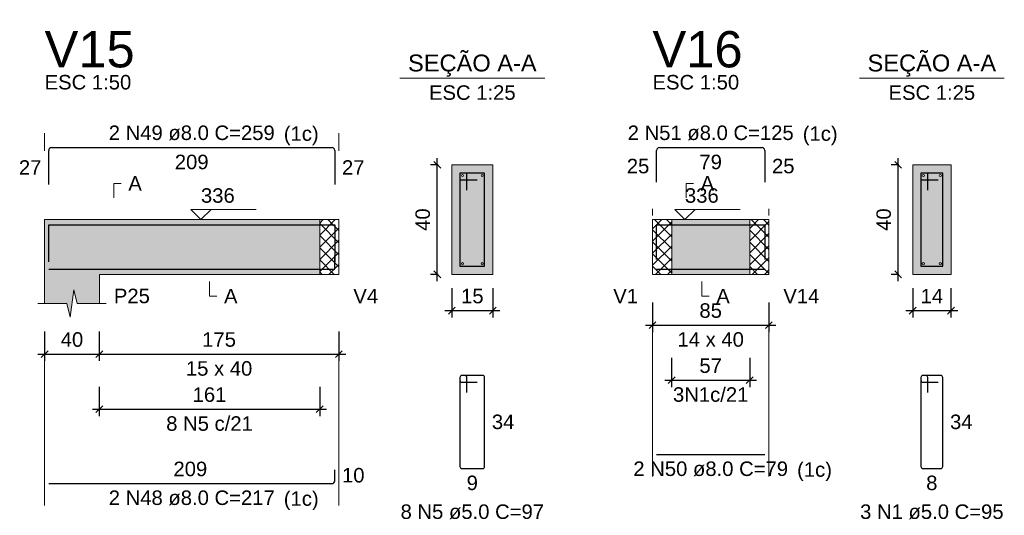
# Model space of a CAD drawing. Header units: millimetres. Extents: x 1434 to 2277, y -793 to -278.
# Tile 96 of 111: x 1877 to 1891, y -406 to -399. Entities that reach past the tile are written whole.
import ezdxf

# ---------------------------------------------------------------- set-up
doc = ezdxf.new("R2010")
doc.units = ezdxf.units.MM
doc.linetypes.add('DASHDOT', pattern=[25.4, 12.7, -6.35, 0, -6.35])
for name, color, linetype, lineweight in [('Descrição da armadura', 7, 'Continuous', 5), ('DT-Barras na forma', 1, 'Continuous', 30), ('DT-Barras no corte', 5, 'Continuous', 5), ('DT-Barras rebatidas', 1, 'Continuous', 30), ('DT-Cotas', 9, 'Continuous', 5), ('DT-Forma', 5, 'Continuous', 5), ('DT-Hachura forma vigas', 252, 'Continuous', 5), ('DT-Hachura intersecção vigas', 9, 'Continuous', 5), ('DT-Hachura seção vigas', 252, 'Continuous', 5), ('DT-Pontilhado', 9, 'DASHDOT', 5), ('DT-Textos', 7, 'Continuous', 5), ('DT-Título', 250, 'Continuous', 20), ('Textos armaduras', 7, 'Continuous', 5)]:
    doc.layers.add(name, color=color, linetype=linetype, lineweight=lineweight)
doc.styles.add('ARIAL', font='arial.ttf')
doc.styles.get("Standard").update_dxf_attribs({"font": 'arial.ttf'})
doc.dimstyles.new('UM_25.000000', dxfattribs={"dimtxt": 0.18, "dimasz": 0.1, "dimexe": 0.1, "dimexo": 0.2, "dimgap": 0, "dimtad": 1, "dimtih": 1, "dimtoh": 1, "dimdec": 1, "dimlfac": 25, "dimzin": 0, "dimdsep": 46, "dimtxsty": 'Standard', "dimcen": 0.09, "dimdle": 0.1, "dimadec": 1, "dimazin": 2, "dimtfac": 1, "dimtdec": 4, "dimtofl": 0, "dimtmove": 0, "dimatfit": 3, "dimfxl": 1, "dimtolj": 1, "dimarcsym": 0})
doc.dimstyles.new('UM_50.000000', dxfattribs={"dimtxt": 0.18, "dimasz": 0.1, "dimexe": 0.1, "dimexo": 0.2, "dimgap": 0, "dimtad": 1, "dimtih": 1, "dimtoh": 1, "dimdec": 1, "dimlfac": 50, "dimzin": 0, "dimdsep": 46, "dimtxsty": 'Standard', "dimcen": 0.09, "dimdle": 0.1, "dimadec": 1, "dimazin": 2, "dimtfac": 1, "dimtdec": 4, "dimtofl": 0, "dimtmove": 0, "dimatfit": 3, "dimfxl": 1, "dimtolj": 1, "dimarcsym": 0})
pattern_1 = [(45, (1842.64089, -443.78949), (-0.08838835, 0.08838835), []), (135, (1842.64089, -443.78949), (-0.08838835, -0.08838835), [])]

# ---------------------------------------------------------------- blocks, each defined once
blk = doc.blocks.new('_Oblique')
at = {"color": 0, "linetype": 'ByBlock', "lineweight": -2}
blk.add_line((-0.5, -0.5), (0.5, 0.5), dxfattribs=at)
blk = doc.blocks.new('*D579')
at = {"layer": 'DT-Cotas', "color": 0, "lineweight": -2, "transparency": 16777216}
for p, q in [((1876.896, -403.21), (1876.896, -403.639)), ((1877.696, -403.21), (1877.696, -403.639)), ((1876.796, -403.539), (1877.796, -403.539))]:
    blk.add_line(p, q, dxfattribs=at)
at = {"layer": 'DT-Cotas', "color": 0, "lineweight": -2, "transparency": 16777216, "xscale": 0.1, "yscale": 0.1, "zscale": 0.1, "rotation": 180}
blk.add_blockref('_Oblique', (1876.896, -403.539), dxfattribs=at)
at = {"layer": 'DT-Cotas', "color": 0, "lineweight": -2, "transparency": 16777216, "xscale": 0.1, "yscale": 0.1, "zscale": 0.1}
blk.add_blockref('_Oblique', (1877.696, -403.539), dxfattribs=at)
at = {"layer": 'DT-Cotas', "color": 7, "transparency": 16777216, "insert": (1877.296, -403.327), "char_height": 0.2118, "attachment_point": 5, "rotation": 0.0057, "style": 'ARIAL'}
blk.add_mtext('\\A1;40', dxfattribs=at)
blk = doc.blocks.new('*D580')
at = {"layer": 'DT-Cotas', "color": 0, "lineweight": -2, "transparency": 16777216}
for p, q in [((1877.696, -403.21), (1877.696, -403.639)), ((1881.196, -403.21), (1881.196, -403.639)), ((1877.596, -403.539), (1881.296, -403.539))]:
    blk.add_line(p, q, dxfattribs=at)
at = {"layer": 'DT-Cotas', "color": 0, "lineweight": -2, "transparency": 16777216, "xscale": 0.1, "yscale": 0.1, "zscale": 0.1, "rotation": 180}
blk.add_blockref('_Oblique', (1877.696, -403.539), dxfattribs=at)
at = {"layer": 'DT-Cotas', "color": 0, "lineweight": -2, "transparency": 16777216, "xscale": 0.1, "yscale": 0.1, "zscale": 0.1}
blk.add_blockref('_Oblique', (1881.196, -403.539), dxfattribs=at)
at = {"layer": 'DT-Cotas', "color": 7, "transparency": 16777216, "insert": (1879.446, -403.327), "char_height": 0.2118, "attachment_point": 5, "rotation": 0.0057, "style": 'ARIAL'}
blk.add_mtext('\\A1;175', dxfattribs=at)
blk = doc.blocks.new('*D581')
at = {"layer": 'DT-Cotas', "color": 0, "lineweight": -2, "transparency": 16777216}
for p, q in [((1877.696, -404.015), (1877.696, -404.444)), ((1880.916, -404.015), (1880.916, -404.444)), ((1877.596, -404.344), (1881.016, -404.344))]:
    blk.add_line(p, q, dxfattribs=at)
at = {"layer": 'DT-Cotas', "color": 0, "lineweight": -2, "transparency": 16777216, "xscale": 0.1, "yscale": 0.1, "zscale": 0.1, "rotation": 180}
blk.add_blockref('_Oblique', (1877.696, -404.344), dxfattribs=at)
at = {"layer": 'DT-Cotas', "color": 0, "lineweight": -2, "transparency": 16777216, "xscale": 0.1, "yscale": 0.1, "zscale": 0.1}
blk.add_blockref('_Oblique', (1880.916, -404.344), dxfattribs=at)
at = {"layer": 'DT-Cotas', "color": 7, "transparency": 16777216, "insert": (1879.306, -404.132), "char_height": 0.2118, "attachment_point": 5, "rotation": 0.0057, "style": 'ARIAL'}
blk.add_mtext('\\A1;161', dxfattribs=at)
blk = doc.blocks.new('*D582')
at = {"layer": 'DT-Cotas', "color": 0, "lineweight": -2, "transparency": 16777216}
for p, q in [((1882.635, -402.474), (1882.635, -400.674)), ((1882.647, -400.774), (1882.535, -400.774)), ((1882.647, -402.374), (1882.535, -402.374))]:
    blk.add_line(p, q, dxfattribs=at)
at = {"layer": 'DT-Cotas', "color": 0, "lineweight": -2, "transparency": 16777216, "xscale": 0.1, "yscale": 0.1, "zscale": 0.1}
for p, rotation in [((1882.635, -400.774), 90), ((1882.635, -402.374), 270)]:
    blk.add_blockref('_Oblique', p, dxfattribs=dict(at, rotation=rotation))
at = {"layer": 'DT-Cotas', "color": 7, "transparency": 16777216, "insert": (1882.423, -401.574), "char_height": 0.2118, "attachment_point": 5, "rotation": 90, "style": 'ARIAL'}
blk.add_mtext('\\A1;40', dxfattribs=at)
blk = doc.blocks.new('*D583')
at = {"layer": 'DT-Cotas', "color": 0, "lineweight": -2, "transparency": 16777216}
for p, q in [((1882.847, -402.574), (1882.847, -403.004)), ((1883.447, -402.574), (1883.447, -403.004)), ((1882.747, -402.904), (1883.547, -402.904))]:
    blk.add_line(p, q, dxfattribs=at)
at = {"layer": 'DT-Cotas', "color": 0, "lineweight": -2, "transparency": 16777216, "xscale": 0.1, "yscale": 0.1, "zscale": 0.1, "rotation": 180}
blk.add_blockref('_Oblique', (1882.847, -402.904), dxfattribs=at)
at = {"layer": 'DT-Cotas', "color": 0, "lineweight": -2, "transparency": 16777216, "xscale": 0.1, "yscale": 0.1, "zscale": 0.1}
blk.add_blockref('_Oblique', (1883.447, -402.904), dxfattribs=at)
at = {"layer": 'DT-Cotas', "color": 7, "transparency": 16777216, "insert": (1883.147, -402.692), "char_height": 0.2118, "attachment_point": 5, "rotation": 0.0057, "style": 'ARIAL'}
blk.add_mtext('\\A1;15', dxfattribs=at)
blk = doc.blocks.new('*D584')
at = {"layer": 'DT-Cotas', "color": 0, "lineweight": -2, "transparency": 16777216}
for p, q in [((1885.78, -402.786), (1885.78, -403.216)), ((1887.48, -402.786), (1887.48, -403.216)), ((1885.68, -403.116), (1887.58, -403.116))]:
    blk.add_line(p, q, dxfattribs=at)
at = {"layer": 'DT-Cotas', "color": 0, "lineweight": -2, "transparency": 16777216, "xscale": 0.1, "yscale": 0.1, "zscale": 0.1, "rotation": 180}
blk.add_blockref('_Oblique', (1885.78, -403.116), dxfattribs=at)
at = {"layer": 'DT-Cotas', "color": 0, "lineweight": -2, "transparency": 16777216, "xscale": 0.1, "yscale": 0.1, "zscale": 0.1}
blk.add_blockref('_Oblique', (1887.48, -403.116), dxfattribs=at)
at = {"layer": 'DT-Cotas', "color": 7, "transparency": 16777216, "insert": (1886.63, -402.904), "char_height": 0.2118, "attachment_point": 5, "rotation": 0.0057, "style": 'ARIAL'}
blk.add_mtext('\\A1;85', dxfattribs=at)
blk = doc.blocks.new('*D585')
at = {"layer": 'DT-Cotas', "color": 0, "lineweight": -2, "transparency": 16777216}
for p, q in [((1886.06, -403.591), (1886.06, -404.02)), ((1887.2, -403.591), (1887.2, -404.02)), ((1885.96, -403.92), (1887.3, -403.92))]:
    blk.add_line(p, q, dxfattribs=at)
at = {"layer": 'DT-Cotas', "color": 0, "lineweight": -2, "transparency": 16777216, "xscale": 0.1, "yscale": 0.1, "zscale": 0.1, "rotation": 180}
blk.add_blockref('_Oblique', (1886.06, -403.92), dxfattribs=at)
at = {"layer": 'DT-Cotas', "color": 0, "lineweight": -2, "transparency": 16777216, "xscale": 0.1, "yscale": 0.1, "zscale": 0.1}
blk.add_blockref('_Oblique', (1887.2, -403.92), dxfattribs=at)
at = {"layer": 'DT-Cotas', "color": 7, "transparency": 16777216, "insert": (1886.63, -403.709), "char_height": 0.2118, "attachment_point": 5, "rotation": 0.0057, "style": 'ARIAL'}
blk.add_mtext('\\A1;57', dxfattribs=at)
blk = doc.blocks.new('*D586')
at = {"layer": 'DT-Cotas', "color": 0, "lineweight": -2, "transparency": 16777216}
for p, q in [((1889.37, -402.474), (1889.37, -400.674)), ((1889.382, -400.774), (1889.27, -400.774)), ((1889.382, -402.374), (1889.27, -402.374))]:
    blk.add_line(p, q, dxfattribs=at)
at = {"layer": 'DT-Cotas', "color": 0, "lineweight": -2, "transparency": 16777216, "xscale": 0.1, "yscale": 0.1, "zscale": 0.1}
for p, rotation in [((1889.37, -400.774), 90), ((1889.37, -402.374), 270)]:
    blk.add_blockref('_Oblique', p, dxfattribs=dict(at, rotation=rotation))
at = {"layer": 'DT-Cotas', "color": 7, "transparency": 16777216, "insert": (1889.159, -401.574), "char_height": 0.2118, "attachment_point": 5, "rotation": 90, "style": 'ARIAL'}
blk.add_mtext('\\A1;40', dxfattribs=at)
blk = doc.blocks.new('*D587')
at = {"layer": 'DT-Cotas', "color": 0, "lineweight": -2, "transparency": 16777216}
for p, q in [((1889.582, -402.574), (1889.582, -403.004)), ((1890.142, -402.574), (1890.142, -403.004)), ((1889.482, -402.904), (1890.242, -402.904))]:
    blk.add_line(p, q, dxfattribs=at)
at = {"layer": 'DT-Cotas', "color": 0, "lineweight": -2, "transparency": 16777216, "xscale": 0.1, "yscale": 0.1, "zscale": 0.1, "rotation": 180}
blk.add_blockref('_Oblique', (1889.582, -402.904), dxfattribs=at)
at = {"layer": 'DT-Cotas', "color": 0, "lineweight": -2, "transparency": 16777216, "xscale": 0.1, "yscale": 0.1, "zscale": 0.1}
blk.add_blockref('_Oblique', (1890.142, -402.904), dxfattribs=at)
at = {"layer": 'DT-Cotas', "color": 7, "transparency": 16777216, "insert": (1889.862, -402.692), "char_height": 0.2118, "attachment_point": 5, "rotation": 0.0057, "style": 'ARIAL'}
blk.add_mtext('\\A1;14', dxfattribs=at)

msp = doc.modelspace()

# ---------------------------------------------------------------- hatches: boundary and pattern name
at = {"layer": 'DT-Hachura forma vigas', "linetype": 'Continuous'}
for points in [[(1877.6964, -402.3743), (1880.9164, -402.3743), (1880.9164, -401.5743), (1877.6964, -401.5743), (1876.8964, -401.5743), (1876.8964, -402.3743), (1876.8964, -402.7979), (1877.2214, -402.7979), (1877.2714, -402.9979), (1877.3214, -402.5979), (1877.3714, -402.7979), (1877.6964, -402.7979), (1877.6964, -402.3743)], [(1886.0602, -402.3743), (1887.2004, -402.3743), (1887.2004, -401.5743), (1886.0602, -401.5743), (1886.0602, -402.3743)]]:
    msp.add_hatch(color=256, dxfattribs=at).paths.add_polyline_path(points)
at = {"layer": 'DT-Hachura intersecção vigas', "linetype": 'Continuous'}
h = msp.add_hatch(dxfattribs=at)
h.set_pattern_fill('ANSI37', color=256, style=0)
h.set_pattern_definition(pattern_1)
h.paths.add_polyline_path([(1880.9164, -402.3743), (1881.1964, -402.3743), (1881.1964, -401.5743), (1880.9164, -401.5743), (1880.9164, -402.3743)])
h = msp.add_hatch(dxfattribs=at)
h.set_pattern_fill('ANSI37', color=256, style=0)
h.set_pattern_definition(pattern_1)
h.paths.add_polyline_path([(1885.7802, -402.3743), (1886.0602, -402.3743), (1886.0602, -401.5743), (1885.7802, -401.5743), (1885.7802, -402.3743)])
h = msp.add_hatch(dxfattribs=at)
h.set_pattern_fill('ANSI37', color=256, style=0)
h.set_pattern_definition(pattern_1)
h.paths.add_polyline_path([(1887.2004, -402.3743), (1887.4804, -402.3743), (1887.4804, -401.5743), (1887.2004, -401.5743), (1887.2004, -402.3743)])
at = {"layer": 'DT-Hachura seção vigas', "linetype": 'Continuous'}
for points in [[(1882.8466, -402.3743), (1882.8466, -402.3743), (1883.4466, -402.3743), (1883.4466, -400.7743), (1882.8466, -400.7743), (1882.8466, -402.3743)], [(1889.5822, -402.3743), (1889.5822, -402.3743), (1890.1422, -402.3743), (1890.1422, -400.7743), (1889.5822, -400.7743), (1889.5822, -402.3743)]]:
    msp.add_hatch(color=256, dxfattribs=at).paths.add_polyline_path(points)

# ---------------------------------------------------------------- linework, layer by layer
at = {"layer": 'DT-Barras na forma'}
for p, q in [((1883.0666, -400.8943), (1882.9666, -400.8943)), ((1882.9666, -400.8943), (1882.9666, -402.2543)), ((1883.3266, -400.8943), (1882.9666, -400.8943)), ((1882.9666, -400.8943), (1882.9666, -400.9943)), ((1882.9666, -400.9943), (1883.2166, -400.9943)), ((1883.0666, -401.1443), (1883.0666, -400.8943)), ((1883.3266, -402.2543), (1883.3266, -400.8943)), ((1889.8022, -400.8943), (1889.7022, -400.8943)), ((1889.7022, -400.8943), (1889.7022, -402.2543)), ((1890.0222, -400.8943), (1889.7022, -400.8943)), ((1889.7022, -400.8943), (1889.7022, -400.9943)), ((1889.7022, -400.9943), (1889.9522, -400.9943)), ((1889.8022, -401.1443), (1889.8022, -400.8943)), ((1890.0222, -402.2543), (1890.0222, -400.8943)), ((1882.9666, -402.2543), (1883.3266, -402.2543)), ((1889.7022, -402.2543), (1890.0222, -402.2543))]:
    msp.add_line(p, q, dxfattribs=at)
for points in [[(1876.9564, -402.1918), (1876.9564, -401.6523), (1881.1364, -401.6523), (1881.1364, -402.1918)], [(1885.8402, -402.1559), (1885.8402, -401.6523), (1887.4204, -401.6523), (1887.4204, -402.1559)], [(1876.9564, -402.2963), (1881.1364, -402.2963), (1881.1364, -402.0963)], [(1885.8402, -402.2963), (1887.4204, -402.2963)]]:
    msp.add_lwpolyline(points, dxfattribs=at)
at = {"layer": 'DT-Barras no corte'}
for centre in [(1883.0026, -400.9303), (1883.2906, -400.9303), (1889.7382, -400.9303), (1889.9862, -400.9303), (1883.0026, -402.2183), (1883.2906, -402.2183), (1889.7382, -402.2183), (1889.9862, -402.2183)]:
    msp.add_circle(centre, 0.016, dxfattribs=at)
at = {"layer": 'DT-Barras rebatidas'}
for p, q in [((1876.9564, -401.0622), (1876.9564, -400.5627)), ((1876.9964, -400.5227), (1881.0964, -400.5227)), ((1881.1364, -400.5627), (1881.1364, -401.0622)), ((1885.8402, -401.0263), (1885.8402, -400.5627)), ((1885.8802, -400.5227), (1887.3804, -400.5227)), ((1887.4204, -400.5627), (1887.4204, -401.0263)), ((1882.9666, -403.881), (1882.9666, -405.181)), ((1882.9666, -403.881), (1882.9666, -403.921)), ((1883.0366, -403.851), (1882.9966, -403.851)), ((1883.2966, -403.851), (1882.9966, -403.851)), ((1883.0666, -404.101), (1883.0666, -403.881)), ((1883.3266, -405.181), (1883.3266, -403.881)), ((1889.7022, -403.881), (1889.7022, -405.181)), ((1889.7022, -403.881), (1889.7022, -403.921)), ((1889.7722, -403.851), (1889.7322, -403.851)), ((1889.9922, -403.851), (1889.7322, -403.851)), ((1889.8022, -404.101), (1889.8022, -403.881)), ((1890.0222, -405.181), (1890.0222, -403.881)), ((1882.9966, -403.951), (1883.2166, -403.951)), ((1889.7322, -403.951), (1889.9522, -403.951)), ((1885.8402, -405.0073), (1887.4204, -405.0073)), ((1881.1364, -405.3909), (1881.1364, -405.2309)), ((1882.9966, -405.211), (1883.2966, -405.211)), ((1889.7322, -405.211), (1889.9922, -405.211)), ((1876.9564, -405.4309), (1881.0964, -405.4309))]:
    msp.add_line(p, q, dxfattribs=at)
for centre, radius, start, end in [((1876.9964, -400.5627), 0.04, 90, 180), ((1881.0964, -400.5627), 0.04, 0, 90), ((1885.8802, -400.5627), 0.04, 90, 180), ((1887.3804, -400.5627), 0.04, 0, 90), ((1882.9966, -403.881), 0.03, 90, 180), ((1882.9966, -403.881), 0.03, 90, 180), ((1883.0366, -403.881), 0.03, 0, 90), ((1883.2966, -403.881), 0.03, 0, 90), ((1889.7322, -403.881), 0.03, 90, 180), ((1889.7322, -403.881), 0.03, 90, 180), ((1889.7722, -403.881), 0.03, 0, 90), ((1889.9922, -403.881), 0.03, 0, 90), ((1882.9966, -403.921), 0.03, 180, 270), ((1889.7322, -403.921), 0.03, 180, 270), ((1882.9966, -405.181), 0.03, 180, 270), ((1883.2966, -405.181), 0.03, 270, 0), ((1889.7322, -405.181), 0.03, 180, 270), ((1889.9922, -405.181), 0.03, 270, 0), ((1881.0964, -405.3909), 0.04, 270, 0)]:
    msp.add_arc(centre, radius, start, end, dxfattribs=at)
at = {"layer": 'DT-Forma'}
for p, q in [((1883.4466, -400.7743), (1882.8466, -400.7743)), ((1882.8466, -400.7743), (1882.8466, -400.7743)), ((1882.8466, -400.7743), (1882.8466, -402.3743)), ((1883.4466, -402.3743), (1883.4466, -400.7743)), ((1883.4466, -400.7743), (1883.4466, -400.7743)), ((1890.1422, -400.7743), (1889.5822, -400.7743)), ((1889.5822, -400.7743), (1889.5822, -400.7743)), ((1889.5822, -400.7743), (1889.5822, -402.3743)), ((1890.1422, -402.3743), (1890.1422, -400.7743)), ((1890.1422, -400.7743), (1890.1422, -400.7743)), ((1876.8964, -401.5743), (1877.6964, -401.5743)), ((1877.6964, -401.5743), (1880.9164, -401.5743)), ((1880.9164, -401.5743), (1881.1964, -401.5743)), ((1885.7802, -401.5743), (1886.0602, -401.5743)), ((1886.0602, -401.5743), (1887.2004, -401.5743)), ((1887.2004, -401.5743), (1887.4804, -401.5743)), ((1876.8964, -402.3743), (1876.8964, -402.7979)), ((1877.6964, -402.7979), (1877.6964, -402.3743)), ((1877.6964, -402.3743), (1880.9164, -402.3743)), ((1880.9164, -402.3743), (1881.1964, -402.3743)), ((1882.8466, -402.3743), (1883.4466, -402.3743)), ((1882.8466, -402.3743), (1882.8466, -402.3743)), ((1883.4466, -402.3743), (1883.4466, -402.3743)), ((1885.7802, -402.3743), (1886.0602, -402.3743)), ((1886.0602, -402.3743), (1887.2004, -402.3743)), ((1887.2004, -402.3743), (1887.4804, -402.3743)), ((1889.5822, -402.3743), (1890.1422, -402.3743)), ((1889.5822, -402.3743), (1889.5822, -402.3743)), ((1890.1422, -402.3743), (1890.1422, -402.3743)), ((1877.2714, -402.9979), (1877.3214, -402.5979)), ((1877.3214, -402.5979), (1877.3714, -402.7979)), ((1876.7964, -402.7979), (1877.2214, -402.7979)), ((1877.2214, -402.7979), (1877.2714, -402.9979)), ((1877.3714, -402.7979), (1877.7964, -402.7979))]:
    msp.add_line(p, q, dxfattribs=at)
at = {"layer": 'DT-Forma', "linetype": 'Continuous'}
for p, q in [((1876.8964, -402.3743), (1876.8964, -401.5743)), ((1881.1964, -401.5743), (1881.1964, -402.3743)), ((1885.7802, -402.3743), (1885.7802, -401.5743)), ((1887.4804, -401.5743), (1887.4804, -402.3743))]:
    msp.add_line(p, q, dxfattribs=at)
at = {"layer": 'DT-Pontilhado', "ltscale": 0.2}
for p, q in [((1876.8964, -405.7486), (1876.8964, -400.3109)), ((1881.1964, -405.7486), (1881.1964, -400.3109)), ((1885.7802, -405.325), (1885.7802, -400.3109)), ((1885.7802, -405.325), (1885.7802, -400.3109)), ((1887.4804, -405.325), (1887.4804, -400.3109)), ((1880.9164, -401.5743), (1880.9164, -402.3743)), ((1886.0602, -401.5743), (1886.0602, -402.3743)), ((1887.2004, -401.5743), (1887.2004, -402.3743))]:
    msp.add_line(p, q, dxfattribs=at)
at = {"layer": 'DT-Textos'}
for p, q in [((1882.0876, -399.5094), (1884.2056, -399.5094)), ((1888.8032, -399.5094), (1890.9212, -399.5094))]:
    msp.add_line(p, q, dxfattribs=at)
for points in [[(1877.9082, -401.2566), (1877.9082, -401.0448), (1878.0141, -401.0448)], [(1886.272, -401.2566), (1886.272, -401.0448), (1886.3779, -401.0448)], [(1879.3296, -401.426), (1879.1813, -401.5743), (1879.0331, -401.426), (1879.9862, -401.426)], [(1886.4023, -401.426), (1886.254, -401.5743), (1886.1058, -401.426), (1887.0589, -401.426)], [(1879.3064, -402.4802), (1879.3064, -402.692), (1879.4123, -402.692)], [(1886.5002, -402.4802), (1886.5002, -402.692), (1886.6061, -402.692)]]:
    msp.add_lwpolyline(points, dxfattribs=at)

# ---------------------------------------------------------------- texts
at = {"layer": 'Descrição da armadura', "linetype": 'Continuous', "char_height": 0.2118, "attachment_point": 8, "line_spacing_factor": 0.798, "style": 'ARIAL'}
for s, insert, width in [('2 N49 ø8.0 C=259', (1879.0464, -400.4168), 4.8647), ('2 N51 ø8.0 C=125', (1886.6303, -400.4168), 4.8647), ('3N1c/21', (1886.6303, -404.2381), 2.209726), ('8 N5 c/21', (1879.3064, -404.6617), 2.539389), ('2 N50 ø8.0 C=79', (1886.6303, -405.325), 4.534748), ('2 N48 ø8.0 C=217', (1879.0464, -405.7486), 4.8647), ('8 N5 ø5.0 C=97', (1883.1466, -405.9523), 4.204795), ('3 N1 ø5.0 C=95', (1889.8622, -405.9523), 4.204795)]:
    msp.add_mtext(s, dxfattribs=dict(at, insert=insert, width=width))
at = {"layer": 'DT-Textos', "line_spacing_factor": 0.798, "style": 'ARIAL'}
for s, insert, char_height, width, attachment_point in [('SEÇÃO A-A', (1883.1469, -399.4855), 0.2471, 4.137152, 8), ('SEÇÃO A-A', (1889.8619, -399.4855), 0.2471, 4.137152, 8), ('ESC 1:50', (1876.8964, -399.6755), 0.2118, 2.167804, 7), ('ESC 1:50', (1885.7802, -399.6755), 0.2118, 2.167804, 7), ('ESC 1:25', (1883.1466, -399.8271), 0.2118, 2.167804, 8), ('ESC 1:25', (1889.8622, -399.8271), 0.2118, 2.167804, 8), ('(1c)', (1880.3919, -400.4865), 0.2118, 0.872216, 7), ('(1c)', (1887.9759, -400.4865), 0.2118, 0.872216, 7), ('A', (1878.12, -401.1507), 0.2118, 0.337807, 7), ('A', (1886.4838, -401.1507), 0.2118, 0.337807, 7), ('336', (1879.1813, -401.3307), 0.2118, 0.845013, 7), ('336', (1886.254, -401.3307), 0.2118, 0.845013, 7), ('P25', (1877.9082, -402.7979), 0.2118, 0.90115, 7), ('A', (1879.5182, -402.7979), 0.2118, 0.337807, 7), ('V4', (1881.4082, -402.7979), 0.2118, 0.619479, 7), ('V1', (1885.5684, -402.7979), 0.2118, 0.619479, 9), ('A', (1886.712, -402.7979), 0.2118, 0.337807, 7), ('V14', (1887.6922, -402.7979), 0.2118, 0.90115, 7), ('14 x 40', (1886.6303, -403.4333), 0.2118, 1.66134, 8), ('15 x 40', (1879.4464, -403.8569), 0.2118, 1.66134, 8), ('(1c)', (1887.8929, -405.3945), 0.2118, 0.872216, 7), ('(1c)', (1880.3919, -405.8185), 0.2118, 0.872216, 7)]:
    msp.add_mtext(s, dxfattribs=dict(at, insert=insert, char_height=char_height, width=width, attachment_point=attachment_point))
at = {"layer": 'DT-Título', "char_height": 0.5295, "width": 2.703449, "attachment_point": 7, "line_spacing_factor": 0.798, "style": 'ARIAL'}
for s, insert in [('V15', (1876.8964, -399.3578)), ('V16', (1885.7802, -399.3578))]:
    msp.add_mtext(s, dxfattribs=dict(at, insert=insert))
at = {"layer": 'Textos armaduras', "linetype": 'Continuous', "char_height": 0.2118, "attachment_point": 7, "line_spacing_factor": 0.798, "style": 'ARIAL'}
for s, insert, width in [('209', (1878.799, -400.8404), 0.989858), ('79', (1886.4653, -400.8404), 0.659905), ('27', (1876.5206, -400.9183), 0.659905), ('27', (1881.2423, -400.9183), 0.659905), ('25', (1885.4044, -400.9004), 0.659905), ('25', (1887.5263, -400.9004), 0.659905), ('34', (1883.4325, -404.6369), 0.659905), ('34', (1890.1281, -404.6369), 0.659905), ('209', (1878.779, -405.325), 0.989858), ('10', (1881.2423, -405.4168), 0.659905), ('9', (1883.0641, -405.5287), 0.329953), ('8', (1889.7797, -405.5287), 0.329953)]:
    msp.add_mtext(s, dxfattribs=dict(at, insert=insert, width=width))

# ---------------------------------------------------------------- dimensions: what is measured, and where the dimension line sits
at = {"layer": 'DT-Cotas'}
for base, p1, p2, picture, middle in [((1882.6348, -400.7743), (1882.8466, -402.3743), (1882.8466, -400.7743), '*D582', (1882.423, -401.5743)), ((1889.3704, -400.7743), (1889.5822, -402.3743), (1889.5822, -400.7743), '*D586', (1889.1586, -401.5743))]:
    dim = msp.add_linear_dim(base=base, p1=p1, p2=p2, angle=90, dimstyle='UM_25.000000', override={"dimtxt": 0.2118, "dimasz": 0.1, "dimexe": 0.1, "dimexo": 0.2, "dimtad": 1, "dimtih": 0, "dimtoh": 0, "dimdec": 1, "dimlfac": 25, "dimzin": 8, "dimtxsty": 'ARIAL', "dimblk": 'Oblique', "dimblk1": 'Oblique', "dimblk2": 'Oblique', "dimsah": 1, "dimdle": 0.1, "dimse1": 0, "dimse2": 0, "dimclrt": 7, "dimadec": 1, "dimazin": 3, "dimtmove": 2, "dimldrblk": 'Oblique'}, dxfattribs=at)
    dim.commit()
    dim.dimension.update_dxf_attribs({"geometry": picture, "text_midpoint": middle, "dimtype": 160, "text_rotation": 90})
for base, p1, p2, dimstyle, override, picture, middle in [((1883.4466, -402.9038), (1882.8466, -402.3743), (1883.4466, -402.3743), 'UM_25.000000', {"dimtxt": 0.2118, "dimasz": 0.1, "dimexe": 0.1, "dimexo": 0.2, "dimtad": 1, "dimtih": 0, "dimtoh": 0, "dimdec": 1, "dimlfac": 25, "dimzin": 8, "dimtxsty": 'ARIAL', "dimblk": 'Oblique', "dimblk1": 'Oblique', "dimblk2": 'Oblique', "dimsah": 1, "dimdle": 0.1, "dimse1": 0, "dimse2": 0, "dimclrt": 7, "dimadec": 1, "dimazin": 3, "dimtmove": 2, "dimldrblk": 'Oblique'}, '*D583', (1883.1466, -402.692)), ((1890.1422, -402.9038), (1889.5822, -402.3743), (1890.1422, -402.3743), 'UM_25.000000', {"dimtxt": 0.2118, "dimasz": 0.1, "dimexe": 0.1, "dimexo": 0.2, "dimtad": 1, "dimtih": 0, "dimtoh": 0, "dimdec": 1, "dimlfac": 25, "dimzin": 8, "dimtxsty": 'ARIAL', "dimblk": 'Oblique', "dimblk1": 'Oblique', "dimblk2": 'Oblique', "dimsah": 1, "dimdle": 0.1, "dimse1": 0, "dimse2": 0, "dimclrt": 7, "dimadec": 1, "dimazin": 3, "dimtmove": 2, "dimldrblk": 'Oblique'}, '*D587', (1889.8622, -402.692)), ((1887.4804, -403.1156), (1885.7802, -402.5861), (1887.4804, -402.5861), 'UM_50.000000', {"dimtxt": 0.2118, "dimasz": 0.1, "dimexe": 0.1, "dimexo": 0.2, "dimtad": 1, "dimtih": 0, "dimtoh": 0, "dimdec": 1, "dimlfac": 50, "dimzin": 8, "dimtxsty": 'ARIAL', "dimblk": 'Oblique', "dimblk1": 'Oblique', "dimblk2": 'Oblique', "dimsah": 1, "dimdle": 0.1, "dimse1": 0, "dimse2": 0, "dimclrt": 7, "dimadec": 1, "dimazin": 3, "dimtmove": 2, "dimldrblk": 'Oblique'}, '*D584', (1886.6303, -402.9038)), ((1877.6964, -403.5392), (1876.8964, -403.0097), (1877.6964, -403.0097), 'UM_50.000000', {"dimtxt": 0.2118, "dimasz": 0.1, "dimexe": 0.1, "dimexo": 0.2, "dimtad": 1, "dimtih": 0, "dimtoh": 0, "dimdec": 1, "dimlfac": 50, "dimzin": 8, "dimtxsty": 'ARIAL', "dimblk": 'Oblique', "dimblk1": 'Oblique', "dimblk2": 'Oblique', "dimsah": 1, "dimdle": 0.1, "dimse1": 0, "dimse2": 0, "dimclrt": 7, "dimadec": 1, "dimazin": 3, "dimtmove": 2, "dimldrblk": 'Oblique'}, '*D579', (1877.2964, -403.3274)), ((1881.1964, -403.5392), (1877.6964, -403.0097), (1881.1964, -403.0097), 'UM_50.000000', {"dimtxt": 0.2118, "dimasz": 0.1, "dimexe": 0.1, "dimexo": 0.2, "dimtad": 1, "dimtih": 0, "dimtoh": 0, "dimdec": 1, "dimlfac": 50, "dimzin": 8, "dimtxsty": 'ARIAL', "dimblk": 'Oblique', "dimblk1": 'Oblique', "dimblk2": 'Oblique', "dimsah": 1, "dimdle": 0.1, "dimse1": 0, "dimse2": 0, "dimclrt": 7, "dimadec": 1, "dimazin": 3, "dimtmove": 2, "dimldrblk": 'Oblique'}, '*D580', (1879.4464, -403.3274)), ((1887.2004, -403.9204), (1886.0602, -403.3909), (1887.2004, -403.3909), 'UM_50.000000', {"dimtxt": 0.2118, "dimasz": 0.1, "dimexe": 0.1, "dimexo": 0.2, "dimtad": 1, "dimtih": 0, "dimtoh": 0, "dimdec": 1, "dimlfac": 50, "dimzin": 8, "dimtxsty": 'ARIAL', "dimblk": 'Oblique', "dimblk1": 'Oblique', "dimblk2": 'Oblique', "dimsah": 1, "dimdle": 0.1, "dimse1": 0, "dimse2": 0, "dimclrt": 7, "dimadec": 1, "dimazin": 3, "dimtmove": 2, "dimldrblk": 'Oblique'}, '*D585', (1886.6303, -403.7086)), ((1880.9164, -404.344), (1877.6964, -403.8145), (1880.9164, -403.8145), 'UM_50.000000', {"dimtxt": 0.2118, "dimasz": 0.1, "dimexe": 0.1, "dimexo": 0.2, "dimtad": 1, "dimtih": 0, "dimtoh": 0, "dimdec": 1, "dimlfac": 50, "dimzin": 8, "dimtxsty": 'ARIAL', "dimblk": 'Oblique', "dimblk1": 'Oblique', "dimblk2": 'Oblique', "dimsah": 1, "dimdle": 0.1, "dimse1": 0, "dimse2": 0, "dimclrt": 7, "dimadec": 1, "dimazin": 3, "dimtmove": 2, "dimldrblk": 'Oblique'}, '*D581', (1879.3064, -404.1322))]:
    dim = msp.add_linear_dim(base=base, p1=p1, p2=p2, dimstyle=dimstyle, override=override, dxfattribs=at)
    dim.commit()
    dim.dimension.update_dxf_attribs({"geometry": picture, "text_midpoint": middle, "dimtype": 160, "text_rotation": 0.00573})

doc.saveas('drawing.dxf')
